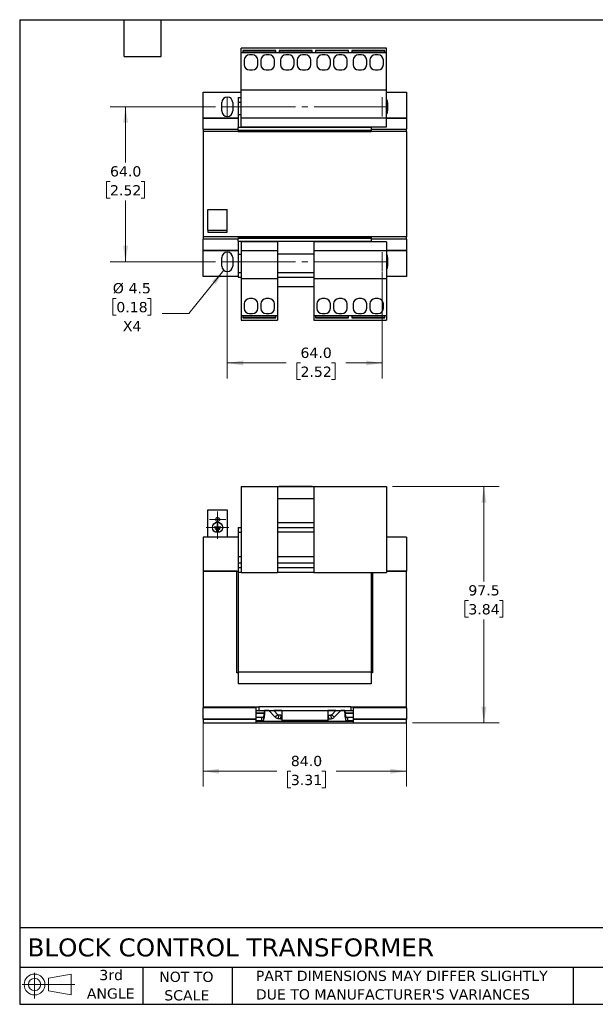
# Model space of a CAD drawing. Header units: millimetres. Extents: x 13 to 546, y 13 to 419.
# Tile 1 of 2: x 13 to 250, y 13 to 419. Entities that reach past the tile are written whole.
import ezdxf

# ---------------------------------------------------------------- set-up
doc = ezdxf.new("R2010")
doc.units = ezdxf.units.MM
doc.header["$LTSCALE"] = 2
doc.linetypes.add('SLD-Center', pattern=[19.05, 15.24, -1.27, 1.27, -1.27])
doc.linetypes.add('SLD-Solid', pattern=[0])
doc.layers.add('TEXT', color=140, linetype='SLD-Solid', lineweight=25)
doc.styles.add('SLDTEXTSTYLE0', font='VERDANA.TTF')
doc.dimstyles.new('SLDDIMSTYLE0', dxfattribs={"dimtxt": 4.316016, "dimasz": 6.604, "dimexe": 0, "dimexo": 0.0625, "dimgap": 1.079004, "dimtad": 0, "dimtih": 1, "dimtoh": 1, "dimrnd": 1e-09, "dimzin": 12, "dimdsep": 46, "dimtxsty": 'SLDTEXTSTYLE0', "dimsah": 1, "dimcen": 0.09, "dimadec": 0, "dimazin": 3, "dimtfac": 1, "dimtofl": 0, "dimtmove": 0, "dimatfit": 3, "dimfxl": 0, "dimfrac": 2, "dimtolj": 1, "dimtzin": 12, "dimarcsym": 0})
doc.dimstyles.new('SLDDIMSTYLE1', dxfattribs={"dimtxt": 4.316016, "dimasz": 6.604, "dimexe": 0, "dimexo": 0.0625, "dimgap": 1.079004, "dimtad": 0, "dimtih": 1, "dimtoh": 1, "dimrnd": 1e-09, "dimzin": 4, "dimdsep": 46, "dimtxsty": 'SLDTEXTSTYLE0', "dimsah": 1, "dimcen": 0.09, "dimadec": 0, "dimazin": 1, "dimtfac": 1, "dimtofl": 0, "dimtmove": 0, "dimatfit": 3, "dimfxl": 0, "dimfrac": 2, "dimtolj": 1, "dimtzin": 12, "dimarcsym": 0})
doc.dimstyles.new('SLDDIMSTYLE3', dxfattribs={"dimtxt": 4.316016, "dimasz": 6.604, "dimexe": 0, "dimexo": 0.0625, "dimgap": 1.079004, "dimtad": 0, "dimtih": 1, "dimtoh": 1, "dimrnd": 1e-09, "dimzin": 12, "dimdsep": 46, "dimtxsty": 'SLDTEXTSTYLE0', "dimsah": 1, "dimcen": 0, "dimadec": 0, "dimazin": 3, "dimtfac": 1, "dimtofl": 0, "dimtmove": 0, "dimatfit": 3, "dimfxl": 0, "dimfrac": 2, "dimtolj": 1, "dimtzin": 12, "dimarcsym": 0})

# ---------------------------------------------------------------- blocks, each defined once
blk = doc.blocks.new('Block11')
at = {"color": 7, "linetype": 'SLD-Solid', "lineweight": 18}
for p, q in [((5.18, 10.62), (5.18, 0)), ((10.96, 8.33), (20.35, 10.06)), ((10.96, 3.19), (10.96, 8.33)), ((20.35, 10.06), (20.35, 1.46)), ((0, 5.76), (21.75, 5.76)), ((10.96, 3.19), (20.35, 1.46))]:
    blk.add_line(p, q, dxfattribs=at)
for radius in [4.3, 2.57]:
    blk.add_circle((5.18, 5.76), radius, dxfattribs=at)
blk = doc.blocks.new('Block12')
at = {"color": 7, "linetype": 'Continuous'}
blk.add_blockref('Block11', (0, 0), dxfattribs=at)
blk = doc.blocks.new('_D')
at = {"color": 7, "linetype": 'SLD-Solid', "lineweight": 0}
for p, q in [((166.72, 226.37), (210.78, 226.37)), ((204.43, 226.37), (204.43, 187.17)), ((198.02, 179.34), (196.57, 179.34)), ((196.57, 179.34), (196.57, 172.48)), ((210.85, 179.34), (212.29, 179.34)), ((212.29, 179.34), (212.29, 172.48)), ((196.57, 172.48), (198.02, 172.48)), ((204.43, 128.9), (204.43, 171.52)), ((212.29, 172.48), (210.85, 172.48)), ((174.97, 128.9), (210.78, 128.9))]:
    blk.add_line(p, q, dxfattribs=at)
at = {"color": 7, "linetype": 'SLD-Solid', "lineweight": 18}
for points in [[(204.43, 226.37), (203.42, 219.77), (205.45, 219.77)], [(204.43, 128.9), (205.45, 135.51), (203.42, 135.51)]]:
    blk.add_solid(points, dxfattribs=at)
at = {"color": 7, "linetype": 'SLD-Solid', "lineweight": 18, "char_height": 4.233, "attachment_point": 1, "style": 'SLDTEXTSTYLE0'}
for s, insert in [('97.5', (198.02, 185.69)), ('3.84', (198.02, 177.86))]:
    blk.add_mtext(s, dxfattribs=dict(at, insert=insert))
blk = doc.blocks.new('_D_1')
at = {"color": 7, "linetype": 'SLD-Solid', "lineweight": 0}
for p, q in [((88.43, 132.49), (88.43, 102.55)), ((172.43, 132.49), (172.43, 102.55)), ((88.43, 108.9), (118.86, 108.9)), ((124.7, 108.9), (123.26, 108.9)), ((123.26, 108.9), (123.26, 102.04)), ((137.53, 108.9), (138.98, 108.9)), ((138.98, 108.9), (138.98, 102.04)), ((172.43, 108.9), (143.38, 108.9)), ((123.26, 102.04), (124.7, 102.04)), ((138.98, 102.04), (137.53, 102.04))]:
    blk.add_line(p, q, dxfattribs=at)
at = {"color": 7, "linetype": 'SLD-Solid', "lineweight": 18}
for points in [[(88.43, 108.9), (95.04, 107.89), (95.04, 109.92)], [(172.43, 108.9), (165.83, 109.92), (165.83, 107.89)]]:
    blk.add_solid(points, dxfattribs=at)
at = {"color": 7, "linetype": 'SLD-Solid', "lineweight": 18, "char_height": 4.233, "attachment_point": 1, "style": 'SLDTEXTSTYLE0'}
for s, insert in [('84.0', (124.7, 115.25)), ('3.31', (124.7, 107.42))]:
    blk.add_mtext(s, dxfattribs=dict(at, insert=insert))
blk = doc.blocks.new('SW_CENTERMARKSYMBOL_0')
at = {"color": 0, "linetype": 'SLD-Solid', "lineweight": 18}
for p, q in [((0, 2.54), (0, 4.685)), ((-2.54, 0), (-4.685, 0)), ((0, 0), (-2.54, 0)), ((0, 0), (0, 2.54)), ((0, 0), (0, -2.54)), ((0, 0), (2.54, 0)), ((2.54, 0), (4.685, 0)), ((0, -2.54), (0, -4.685))]:
    blk.add_line(p, q, dxfattribs=at)
blk = doc.blocks.new('SW_CENTERMARKSYMBOL_1')
at = {"color": 0, "linetype": 'SLD-Solid', "lineweight": 18}
for p, q in [((-2.54, 0), (-3.365, 0)), ((0, 0), (-2.54, 0)), ((0, 2.54), (0, 3.365)), ((0, 0), (0, 2.54)), ((0, 0), (0, -2.54)), ((0, 0), (2.54, 0)), ((2.54, 0), (3.365, 0)), ((0, -2.54), (0, -3.365))]:
    blk.add_line(p, q, dxfattribs=at)
blk = doc.blocks.new('_D_8')
at = {"color": 7, "linetype": 'SLD-Solid', "lineweight": 0}
for p, q in [((93.64, 383.17), (50.08, 383.17)), ((56.43, 383.17), (56.43, 360.11)), ((50.02, 352.28), (48.57, 352.28)), ((48.57, 352.28), (48.57, 345.42)), ((62.85, 352.28), (64.29, 352.28)), ((64.29, 352.28), (64.29, 345.42)), ((48.57, 345.42), (50.02, 345.42)), ((56.43, 319.17), (56.43, 344.46)), ((64.29, 345.42), (62.85, 345.42)), ((93.64, 319.17), (50.08, 319.17))]:
    blk.add_line(p, q, dxfattribs=at)
at = {"color": 7, "linetype": 'SLD-Solid', "lineweight": 18}
for points in [[(56.43, 383.17), (55.42, 376.56), (57.45, 376.56)], [(56.43, 319.17), (57.45, 325.77), (55.42, 325.77)]]:
    blk.add_solid(points, dxfattribs=at)
at = {"color": 7, "linetype": 'SLD-Solid', "lineweight": 18, "char_height": 4.233, "attachment_point": 1, "style": 'SLDTEXTSTYLE0'}
for s, insert in [('64.0', (50.02, 358.62)), ('2.52', (50.02, 350.8))]:
    blk.add_mtext(s, dxfattribs=dict(at, insert=insert))
blk = doc.blocks.new('_D_9')
at = {"color": 7, "linetype": 'SLD-Solid', "lineweight": 0}
for p, q in [((98.43, 314.88), (98.43, 271.05)), ((162.43, 314.88), (162.43, 271.05)), ((98.43, 277.4), (122.83, 277.4)), ((128.68, 277.4), (127.23, 277.4)), ((127.23, 277.4), (127.23, 270.54)), ((141.51, 277.4), (142.96, 277.4)), ((142.96, 277.4), (142.96, 270.54)), ((162.43, 277.4), (147.36, 277.4)), ((127.23, 270.54), (128.68, 270.54)), ((142.96, 270.54), (141.51, 270.54))]:
    blk.add_line(p, q, dxfattribs=at)
at = {"color": 7, "linetype": 'SLD-Solid', "lineweight": 18}
for points in [[(98.43, 277.4), (105.04, 276.38), (105.04, 278.42)], [(162.43, 277.4), (155.83, 278.42), (155.83, 276.38)]]:
    blk.add_solid(points, dxfattribs=at)
at = {"color": 7, "linetype": 'SLD-Solid', "lineweight": 18, "char_height": 4.233, "attachment_point": 1, "style": 'SLDTEXTSTYLE0'}
for s, insert in [('64.0', (128.68, 283.74)), ('2.52', (128.68, 275.92))]:
    blk.add_mtext(s, dxfattribs=dict(at, insert=insert))
blk = doc.blocks.new('_D_10')
at = {"color": 7, "linetype": 'SLD-Solid', "lineweight": 0}
for p, q in [((97.02, 315.66), (82.63, 297.79)), ((52.62, 304.06), (51.17, 304.06)), ((51.17, 304.06), (51.17, 297.2)), ((65.44, 304.06), (66.89, 304.06)), ((66.89, 304.06), (66.89, 297.2)), ((51.17, 297.2), (52.62, 297.2)), ((66.89, 297.2), (65.44, 297.2)), ((82.63, 297.79), (71.52, 297.79))]:
    blk.add_line(p, q, dxfattribs=at)
at = {"color": 7, "linetype": 'SLD-Solid', "lineweight": 18}
blk.add_solid([(97.02, 315.66), (92.09, 311.16), (93.67, 309.88)], dxfattribs=at)
at = {"color": 7, "linetype": 'SLD-Solid', "lineweight": 18, "char_height": 4.233, "attachment_point": 1, "style": 'SLDTEXTSTYLE0'}
for s, insert in [('%%c', (51.16, 310.41)), ('4.5', (57.67, 310.41)), ('0.18', (52.62, 302.58)), ('X4', (55.3, 294.75))]:
    blk.add_mtext(s, dxfattribs=dict(at, insert=insert))

msp = doc.modelspace()

# ---------------------------------------------------------------- linework, layer by layer
for p, q in [((164.183, 407.316), (104.183, 407.316)), ((104.183, 405.516), (104.183, 407.316)), ((164.183, 405.516), (164.183, 407.316)), ((104.183, 405.516), (104.883, 405.516)), ((104.183, 390.016), (104.183, 405.516)), ((104.883, 406.316), (104.883, 405.516)), ((118.483, 406.316), (104.883, 406.316)), ((104.883, 406.213), (118.483, 406.213)), ((104.883, 405.516), (118.483, 405.516)), ((105.433, 402.366), (105.433, 400.566)), ((108.833, 404.566), (107.633, 404.566)), ((111.033, 400.566), (111.033, 402.366)), ((112.333, 402.366), (112.333, 400.566)), ((115.733, 404.566), (114.533, 404.566)), ((117.933, 400.566), (117.933, 402.366)), ((118.483, 405.516), (118.483, 406.316)), ((118.483, 405.516), (119.883, 405.516)), ((133.483, 406.316), (119.883, 406.316)), ((119.883, 406.316), (119.883, 405.516)), ((119.883, 406.213), (133.483, 406.213)), ((119.883, 405.516), (133.483, 405.516)), ((120.433, 402.366), (120.433, 400.566)), ((123.833, 404.566), (122.633, 404.566)), ((126.033, 400.566), (126.033, 402.366)), ((127.333, 402.366), (127.333, 400.566)), ((130.733, 404.566), (129.533, 404.566)), ((132.933, 400.566), (132.933, 402.366)), ((133.483, 405.516), (133.483, 406.316)), ((133.483, 405.516), (134.883, 405.516)), ((148.483, 406.316), (134.883, 406.316)), ((134.883, 406.316), (134.883, 405.516)), ((148.483, 406.213), (134.883, 406.213)), ((134.883, 405.516), (148.483, 405.516)), ((135.433, 402.366), (135.433, 400.566)), ((138.833, 404.566), (137.633, 404.566)), ((141.033, 400.566), (141.033, 402.366)), ((142.333, 402.366), (142.333, 400.566)), ((145.733, 404.566), (144.533, 404.566)), ((147.933, 400.566), (147.933, 402.366)), ((148.483, 405.516), (148.483, 406.316)), ((148.483, 405.516), (149.883, 405.516)), ((163.483, 406.316), (149.883, 406.316)), ((149.883, 406.316), (149.883, 405.516)), ((149.883, 406.213), (163.483, 406.213)), ((149.883, 405.516), (163.483, 405.516)), ((150.433, 402.366), (150.433, 400.566)), ((153.833, 404.566), (152.633, 404.566)), ((156.033, 400.566), (156.033, 402.366)), ((157.333, 402.366), (157.333, 400.566)), ((160.733, 404.566), (159.533, 404.566)), ((162.933, 400.566), (162.933, 402.366)), ((163.483, 405.516), (163.483, 406.316)), ((163.483, 405.516), (164.183, 405.516)), ((164.183, 390.016), (164.183, 405.516)), ((107.633, 398.366), (108.833, 398.366)), ((114.533, 398.366), (115.733, 398.366)), ((122.633, 398.366), (123.833, 398.366)), ((129.533, 398.366), (130.733, 398.366)), ((137.633, 398.366), (138.833, 398.366)), ((144.533, 398.366), (145.733, 398.366)), ((152.633, 398.366), (153.833, 398.366)), ((159.533, 398.366), (160.733, 398.366)), ((88.433, 389.166), (104.183, 389.166)), ((88.433, 378.52), (88.433, 389.166)), ((102.933, 387.016), (104.183, 387.016)), ((102.933, 387.016), (102.933, 385.016)), ((164.183, 390.016), (104.183, 390.016)), ((104.183, 378.516), (104.183, 390.016)), ((164.183, 378.516), (164.183, 390.016)), ((164.183, 389.166), (172.433, 389.166)), ((172.433, 389.166), (172.433, 378.52)), ((96.183, 381.416), (96.183, 384.916)), ((100.683, 384.916), (100.683, 381.416)), ((102.933, 385.016), (104.183, 385.016)), ((102.933, 385.016), (102.933, 380.016)), ((164.683, 384.916), (164.683, 381.416)), ((88.433, 378.449), (88.433, 378.52)), ((88.433, 378.52), (102.933, 378.52)), ((88.433, 373.847), (88.433, 378.449)), ((102.933, 378.449), (88.433, 378.449)), ((102.933, 380.016), (104.183, 380.016)), ((102.933, 380.016), (102.933, 374.666)), ((164.183, 378.516), (104.183, 378.516)), ((104.183, 374.866), (104.183, 378.516)), ((164.183, 378.52), (172.433, 378.52)), ((164.183, 374.866), (164.183, 378.516)), ((172.433, 378.449), (164.183, 378.449)), ((172.433, 378.52), (172.433, 378.449)), ((172.433, 378.449), (172.433, 373.847)), ((157.933, 374.666), (102.933, 374.666)), ((102.933, 373.566), (102.933, 374.666)), ((104.183, 374.866), (164.183, 374.866)), ((157.933, 374.866), (157.933, 374.666)), ((157.933, 374.666), (157.933, 373.566)), ((88.433, 373.847), (88.433, 372.916)), ((88.433, 373.847), (102.933, 373.847)), ((88.433, 372.916), (88.433, 329.416)), ((172.433, 372.916), (88.433, 372.916)), ((102.933, 373.566), (157.933, 373.566)), ((102.933, 373.566), (102.933, 373.016)), ((102.933, 373.016), (157.933, 373.016)), ((102.933, 373.016), (102.933, 372.916)), ((157.933, 373.847), (172.433, 373.847)), ((157.933, 373.566), (157.933, 373.016)), ((157.933, 373.016), (157.933, 372.916)), ((172.433, 372.916), (172.433, 373.847)), ((172.433, 372.916), (172.433, 329.416)), ((90.433, 340.716), (98.433, 340.716)), ((90.433, 332.216), (90.433, 340.716)), ((98.433, 332.216), (98.433, 340.716)), ((172.433, 329.416), (88.433, 329.416)), ((88.433, 329.416), (88.433, 328.485)), ((90.433, 332.216), (98.433, 332.216)), ((90.433, 332.216), (90.433, 331.416)), ((90.433, 331.416), (98.433, 331.416)), ((98.433, 331.416), (98.433, 332.216)), ((102.933, 329.416), (102.933, 329.316)), ((102.933, 329.316), (157.933, 329.316)), ((102.933, 329.316), (102.933, 328.766)), ((157.933, 329.416), (157.933, 329.316)), ((157.933, 329.316), (157.933, 328.766)), ((172.433, 328.485), (172.433, 329.416)), ((88.433, 323.882), (88.433, 328.485)), ((102.933, 328.485), (88.433, 328.485)), ((157.933, 328.766), (102.933, 328.766)), ((102.933, 327.666), (102.933, 328.766)), ((102.933, 327.666), (157.933, 327.666)), ((102.933, 327.666), (102.933, 322.316)), ((119.183, 327.466), (104.183, 327.466)), ((104.183, 327.466), (104.183, 323.816)), ((119.183, 327.466), (119.183, 323.816)), ((164.183, 327.466), (134.183, 327.466)), ((134.183, 327.466), (134.183, 323.816)), ((157.933, 328.766), (157.933, 327.666)), ((172.433, 328.485), (157.933, 328.485)), ((157.933, 327.666), (157.933, 327.466)), ((164.183, 327.466), (164.183, 323.816)), ((172.433, 328.485), (172.433, 323.882)), ((88.433, 323.812), (88.433, 323.882)), ((88.433, 323.882), (102.933, 323.882)), ((88.433, 313.166), (88.433, 323.812)), ((102.933, 323.812), (88.433, 323.812)), ((102.933, 322.316), (104.183, 322.316)), ((102.933, 322.316), (102.933, 314.816)), ((104.183, 323.816), (119.183, 323.816)), ((104.183, 323.816), (104.183, 312.316)), ((119.183, 323.816), (119.183, 312.316)), ((134.183, 322.316), (119.183, 322.316)), ((134.183, 323.816), (164.183, 323.816)), ((134.183, 323.816), (134.183, 312.316)), ((164.183, 323.882), (172.433, 323.882)), ((164.183, 323.816), (164.183, 312.316)), ((172.433, 323.812), (164.183, 323.812)), ((172.433, 323.882), (172.433, 323.812)), ((172.433, 323.812), (172.433, 313.166)), ((96.183, 317.416), (96.183, 320.916)), ((100.683, 320.916), (100.683, 317.416)), ((164.683, 320.916), (164.683, 317.416)), ((102.933, 313.166), (88.433, 313.166)), ((102.933, 314.816), (104.183, 314.816)), ((102.933, 314.816), (102.933, 312.816)), ((119.183, 314.816), (134.183, 314.816)), ((172.433, 313.166), (164.183, 313.166)), ((102.933, 312.816), (104.183, 312.816)), ((104.183, 312.316), (119.183, 312.316)), ((104.183, 312.316), (104.183, 296.816)), ((119.183, 312.816), (134.183, 312.816)), ((119.183, 312.316), (119.183, 296.816)), ((134.183, 312.316), (164.183, 312.316)), ((134.183, 312.316), (134.183, 296.816)), ((164.183, 312.316), (164.183, 296.816)), ((134.183, 308.816), (119.183, 308.816)), ((105.433, 301.766), (105.433, 299.966)), ((108.833, 303.966), (107.633, 303.966)), ((111.033, 299.966), (111.033, 301.766)), ((112.333, 301.766), (112.333, 299.966)), ((115.733, 303.966), (114.533, 303.966)), ((117.933, 299.966), (117.933, 301.766)), ((135.433, 301.766), (135.433, 299.966)), ((138.833, 303.966), (137.633, 303.966)), ((141.033, 299.966), (141.033, 301.766)), ((142.333, 301.766), (142.333, 299.966)), ((145.733, 303.966), (144.533, 303.966)), ((147.933, 299.966), (147.933, 301.766)), ((150.433, 301.766), (150.433, 299.966)), ((153.833, 303.966), (152.633, 303.966)), ((156.033, 299.966), (156.033, 301.766)), ((157.333, 301.766), (157.333, 299.966)), ((160.733, 303.966), (159.533, 303.966)), ((162.933, 299.966), (162.933, 301.766)), ((104.883, 296.816), (104.183, 296.816)), ((104.183, 296.816), (104.183, 295.016)), ((104.883, 296.816), (104.883, 296.016)), ((118.483, 296.816), (104.883, 296.816)), ((107.633, 297.766), (108.833, 297.766)), ((114.533, 297.766), (115.733, 297.766)), ((119.183, 296.816), (118.483, 296.816)), ((118.483, 296.016), (118.483, 296.816)), ((119.183, 296.816), (119.183, 295.016)), ((134.883, 296.816), (134.183, 296.816)), ((134.183, 296.816), (134.183, 295.016)), ((134.883, 296.816), (134.883, 296.016)), ((148.483, 296.816), (134.883, 296.816)), ((137.633, 297.766), (138.833, 297.766)), ((144.533, 297.766), (145.733, 297.766)), ((149.883, 296.816), (148.483, 296.816)), ((148.483, 296.016), (148.483, 296.816)), ((149.883, 296.816), (149.883, 296.016)), ((163.483, 296.816), (149.883, 296.816)), ((152.633, 297.766), (153.833, 297.766)), ((159.533, 297.766), (160.733, 297.766)), ((164.183, 296.816), (163.483, 296.816)), ((163.483, 296.016), (163.483, 296.816)), ((164.183, 296.816), (164.183, 295.016)), ((104.183, 295.016), (119.183, 295.016)), ((118.483, 296.119), (104.883, 296.119)), ((104.883, 296.016), (118.483, 296.016)), ((134.183, 295.016), (164.183, 295.016)), ((148.483, 296.119), (134.883, 296.119)), ((134.883, 296.016), (148.483, 296.016)), ((163.483, 296.119), (149.883, 296.119)), ((149.883, 296.016), (163.483, 296.016)), ((104.183, 226.372), (119.183, 226.372)), ((104.183, 226.372), (104.183, 190.972)), ((119.183, 226.372), (119.183, 190.972)), ((119.183, 226.372), (119.883, 226.372)), ((134.183, 226.352), (119.183, 226.352)), ((119.883, 226.372), (119.883, 226.352)), ((133.483, 226.372), (119.883, 226.372)), ((133.483, 226.372), (134.183, 226.372)), ((133.483, 226.352), (133.483, 226.372)), ((134.183, 226.372), (134.183, 190.972)), ((134.183, 226.372), (164.183, 226.372)), ((164.183, 226.372), (164.183, 190.972)), ((134.183, 221.352), (119.183, 221.352)), ((90.433, 205.503), (90.433, 216.803)), ((90.433, 216.803), (98.433, 216.803)), ((98.433, 216.803), (98.433, 205.503)), ((119.183, 211.552), (134.183, 211.552)), ((94.373, 209.572), (93.068, 209.572)), ((93.068, 209.572), (93.068, 209.482)), ((93.068, 209.482), (95.768, 209.482)), ((95.318, 208.897), (93.518, 208.897)), ((93.518, 208.897), (93.518, 208.807)), ((93.518, 208.807), (95.318, 208.807)), ((95.018, 208.177), (93.818, 208.177)), ((93.818, 208.177), (93.818, 208.087)), ((93.818, 208.087), (95.018, 208.087)), ((94.373, 211.027), (94.373, 209.572)), ((94.463, 211.027), (94.373, 211.027)), ((94.463, 209.572), (94.463, 211.027)), ((95.768, 209.572), (94.463, 209.572)), ((95.018, 208.087), (95.018, 208.177)), ((95.318, 208.807), (95.318, 208.897)), ((95.768, 209.482), (95.768, 209.572)), ((102.933, 209.552), (104.183, 209.552)), ((102.933, 209.552), (102.933, 207.552)), ((102.933, 207.552), (104.183, 207.552)), ((102.933, 207.552), (102.933, 197.552)), ((119.183, 209.552), (134.183, 209.552)), ((134.183, 207.552), (119.183, 207.552)), ((102.933, 205.503), (88.433, 205.503)), ((88.433, 205.503), (88.433, 191.503)), ((172.433, 205.503), (164.183, 205.503)), ((172.433, 205.503), (172.433, 191.503)), ((102.933, 197.552), (104.183, 197.552)), ((102.933, 197.552), (102.933, 194.892)), ((119.183, 197.552), (134.183, 197.552)), ((88.433, 191.503), (102.933, 191.503)), ((102.433, 191.502), (88.433, 191.502)), ((88.433, 191.502), (88.433, 135.502)), ((102.433, 149.502), (102.433, 191.502)), ((102.933, 194.892), (102.933, 192.944)), ((102.933, 194.892), (104.183, 194.892)), ((102.933, 192.944), (102.933, 191.052)), ((102.933, 192.944), (104.183, 192.944)), ((102.933, 191.052), (102.933, 149.952)), ((102.933, 191.052), (104.183, 191.052)), ((119.183, 194.892), (134.183, 194.892)), ((119.183, 192.944), (134.183, 192.944)), ((119.183, 191.052), (134.183, 191.052)), ((164.183, 191.503), (172.433, 191.503)), ((172.433, 191.502), (164.183, 191.502)), ((172.433, 135.502), (172.433, 191.502)), ((104.183, 190.972), (119.183, 190.972)), ((134.183, 190.972), (164.183, 190.972)), ((157.933, 190.972), (157.933, 149.952)), ((158.433, 190.972), (158.433, 149.502)), ((102.933, 149.502), (102.433, 149.502)), ((102.933, 149.952), (157.933, 149.952)), ((102.933, 149.952), (102.933, 144.952)), ((157.933, 149.952), (157.933, 144.952)), ((158.433, 149.502), (157.933, 149.502)), ((157.933, 144.952), (102.933, 144.952)), ((88.433, 135.502), (88.433, 135.034)), ((88.433, 135.502), (111.433, 135.502)), ((110.433, 135.034), (88.433, 135.034)), ((88.433, 130.432), (88.433, 135.034)), ((110.433, 135.034), (110.433, 135.502)), ((110.433, 130.432), (110.433, 135.034)), ((111.433, 135.502), (111.433, 134.002)), ((149.433, 135.502), (111.433, 135.502)), ((149.433, 135.502), (149.433, 134.002)), ((149.433, 135.502), (172.433, 135.502)), ((150.433, 135.502), (150.433, 135.034)), ((172.433, 135.034), (150.433, 135.034)), ((150.433, 135.034), (150.433, 130.432)), ((172.433, 135.034), (172.433, 135.502)), ((172.433, 135.034), (172.433, 130.432)), ((88.433, 130.432), (110.433, 130.432)), ((88.433, 130.402), (88.433, 130.432)), ((88.433, 130.402), (88.433, 128.902)), ((110.433, 130.402), (88.433, 130.402)), ((110.433, 134.002), (111.433, 134.002)), ((113.77, 132.878), (110.433, 132.878)), ((113.756, 132.693), (110.433, 132.693)), ((110.433, 131.152), (112.583, 131.152)), ((110.433, 130.402), (110.433, 130.432)), ((110.433, 128.902), (110.433, 130.402)), ((111.433, 134.002), (149.433, 134.002)), ((112.583, 131.152), (112.583, 129.776)), ((113.582, 131.526), (113.756, 132.693)), ((113.582, 130.149), (113.582, 131.526)), ((113.582, 130.149), (113.756, 131.316)), ((113.756, 131.316), (113.756, 132.693)), ((113.817, 134.002), (113.77, 132.878)), ((113.77, 132.059), (113.852, 134.002)), ((113.77, 132.878), (113.77, 132.059)), ((115.582, 133.973), (113.851, 133.973)), ((115.585, 134.002), (115.569, 133.987)), ((118.218, 131.203), (115.569, 133.987)), ((117.625, 134.002), (119.305, 132.237)), ((120.933, 133.973), (117.653, 133.973)), ((119.305, 132.237), (118.218, 131.203)), ((119.617, 132.084), (119.468, 130.591)), ((120.421, 130.496), (119.468, 130.591)), ((120.57, 131.989), (119.617, 132.084)), ((120.57, 131.989), (120.421, 130.496)), ((120.421, 130.496), (120.933, 130.445)), ((120.933, 131.952), (120.57, 131.989)), ((120.933, 134.002), (120.933, 129.802)), ((139.933, 134.002), (139.933, 129.802)), ((143.213, 133.973), (139.933, 133.973)), ((139.933, 131.952), (140.295, 131.989)), ((139.933, 130.445), (140.445, 130.496)), ((140.295, 131.989), (141.248, 132.084)), ((140.445, 130.496), (140.295, 131.989)), ((140.445, 130.496), (141.398, 130.591)), ((141.248, 132.084), (141.398, 130.591)), ((141.561, 132.237), (143.241, 134.002)), ((141.561, 132.237), (142.647, 131.203)), ((142.647, 131.203), (145.297, 133.987)), ((145.297, 133.987), (145.28, 134.002)), ((147.015, 133.973), (145.284, 133.973)), ((147.096, 132.059), (147.014, 134.002)), ((147.048, 134.002), (147.096, 132.878)), ((147.096, 132.878), (147.096, 132.059)), ((150.433, 132.878), (147.096, 132.878)), ((147.11, 132.693), (147.284, 131.526)), ((147.11, 131.316), (147.11, 132.693)), ((150.433, 132.693), (147.11, 132.693)), ((147.11, 131.316), (147.284, 130.149)), ((147.284, 131.526), (147.284, 130.149)), ((148.282, 131.152), (150.433, 131.152)), ((148.282, 129.776), (148.282, 131.152)), ((149.433, 134.002), (150.433, 134.002)), ((150.433, 130.432), (172.433, 130.432)), ((150.433, 130.402), (150.433, 130.432)), ((172.433, 130.402), (150.433, 130.402)), ((150.433, 130.402), (150.433, 128.902)), ((172.433, 130.432), (172.433, 130.402)), ((172.433, 128.902), (172.433, 130.402)), ((88.433, 128.902), (110.433, 128.902)), ((110.433, 129.776), (112.583, 129.776)), ((150.433, 129.371), (110.433, 129.371)), ((110.433, 128.902), (150.433, 128.902)), ((139.933, 129.802), (120.933, 129.802)), ((148.282, 129.776), (150.433, 129.776)), ((150.433, 128.902), (172.433, 128.902))]:
    msp.add_line(p, q)
at = {"color": 7, "linetype": 'SLD-Center', "lineweight": 18}
for p, q in [((98.433, 387.166), (98.433, 379.166)), ((162.433, 387.166), (162.433, 379.166)), ((96.183, 383.166), (164.683, 383.166)), ((98.433, 323.166), (98.433, 315.166)), ((162.433, 323.166), (162.433, 315.166)), ((96.183, 319.166), (164.683, 319.166))]:
    msp.add_line(p, q, dxfattribs=at)
at = {"flags": 128}
for points in [[(112.583, 131.152), (112.771, 131.159), (112.952, 131.18), (113.12, 131.214), (113.269, 131.26), (113.394, 131.317), (113.49, 131.381), (113.553, 131.452), (113.582, 131.526)], [(112.583, 129.776), (112.771, 129.783), (112.952, 129.804), (113.12, 129.838), (113.269, 129.884), (113.394, 129.94), (113.49, 130.004), (113.553, 130.075), (113.582, 130.149)], [(147.284, 131.526), (147.313, 131.452), (147.376, 131.381), (147.472, 131.317), (147.596, 131.26), (147.745, 131.214), (147.913, 131.18), (148.094, 131.159), (148.282, 131.152)], [(147.284, 130.149), (147.313, 130.075), (147.376, 130.004), (147.472, 129.94), (147.596, 129.884), (147.745, 129.838), (147.913, 129.804), (148.094, 129.783), (148.282, 129.776)]]:
    msp.add_lwpolyline(points, dxfattribs=at)
for centre, radius in [((94.418, 209.527), 2.145), ((94.418, 209.527), 2.1), ((94.433, 212.803), 0.825)]:
    msp.add_circle(centre, radius)
for centre, radius, start, end in [((107.633, 402.366), 2.2, 90, 180), ((108.833, 402.366), 2.2, 0, 90), ((114.533, 402.366), 2.2, 90, 180), ((115.733, 402.366), 2.2, 0, 90), ((122.633, 402.366), 2.2, 90, 180), ((123.833, 402.366), 2.2, 0, 90), ((129.533, 402.366), 2.2, 90, 180), ((130.733, 402.366), 2.2, 0, 90), ((137.633, 402.366), 2.2, 90, 180), ((138.833, 402.366), 2.2, 0, 90), ((144.533, 402.366), 2.2, 90, 180), ((145.733, 402.366), 2.2, 0, 90), ((152.633, 402.366), 2.2, 90, 180), ((153.833, 402.366), 2.2, 0, 90), ((159.533, 402.366), 2.2, 90, 180), ((160.733, 402.366), 2.2, 0, 90), ((107.633, 400.566), 2.2, 180, 270), ((108.833, 400.566), 2.2, 270, 0), ((114.533, 400.566), 2.2, 180, 270), ((115.733, 400.566), 2.2, 270, 0), ((122.633, 400.566), 2.2, 180, 270), ((123.833, 400.566), 2.2, 270, 0), ((129.533, 400.566), 2.2, 180, 270), ((130.733, 400.566), 2.2, 270, 0), ((137.633, 400.566), 2.2, 180, 270), ((138.833, 400.566), 2.2, 270, 0), ((144.533, 400.566), 2.2, 180, 270), ((145.733, 400.566), 2.2, 270, 0), ((152.633, 400.566), 2.2, 180, 270), ((153.833, 400.566), 2.2, 270, 0), ((159.533, 400.566), 2.2, 180, 270), ((160.733, 400.566), 2.2, 270, 0), ((98.433, 384.916), 2.25, 0, 180), ((162.433, 384.916), 2.25, 0, 38.94244), ((98.433, 381.416), 2.25, 180, 0), ((162.433, 381.416), 2.25, 321.05756, 0), ((98.433, 320.916), 2.25, 0, 180), ((162.433, 320.916), 2.25, 0, 38.94244), ((98.433, 317.416), 2.25, 180, 0), ((162.433, 317.416), 2.25, 321.05756, 0), ((107.633, 301.766), 2.2, 90, 180), ((108.833, 301.766), 2.2, 0, 90), ((114.533, 301.766), 2.2, 90, 180), ((115.733, 301.766), 2.2, 0, 90), ((137.633, 301.766), 2.2, 90, 180), ((138.833, 301.766), 2.2, 0, 90), ((144.533, 301.766), 2.2, 90, 180), ((145.733, 301.766), 2.2, 0, 90), ((152.633, 301.766), 2.2, 90, 180), ((153.833, 301.766), 2.2, 0, 90), ((159.533, 301.766), 2.2, 90, 180), ((160.733, 301.766), 2.2, 0, 90), ((107.633, 299.966), 2.2, 180, 270), ((108.833, 299.966), 2.2, 270, 0), ((114.533, 299.966), 2.2, 180, 270), ((115.733, 299.966), 2.2, 270, 0), ((137.633, 299.966), 2.2, 180, 270), ((138.833, 299.966), 2.2, 270, 0), ((144.533, 299.966), 2.2, 180, 270), ((145.733, 299.966), 2.2, 270, 0), ((152.633, 299.966), 2.2, 180, 270), ((153.833, 299.966), 2.2, 270, 0), ((159.533, 299.966), 2.2, 180, 270), ((160.733, 299.966), 2.2, 270, 0)]:
    msp.add_arc(centre, radius, start, end)
for points in [[(113.77, 132.878), (113.769, 132.842), (113.767, 132.807), (113.762, 132.742), (113.759, 132.714), (113.756, 132.693)], [(113.756, 131.316), (113.759, 131.401), (113.762, 131.515), (113.767, 131.772), (113.769, 131.914), (113.77, 132.059)], [(115.533, 134.002), (115.54, 134.002), (115.547, 134.001), (115.56, 133.995), (115.565, 133.991), (115.569, 133.987)], [(119.468, 130.591), (119.217, 130.616), (118.975, 130.69), (118.549, 130.906), (118.365, 131.048), (118.218, 131.203)], [(119.305, 132.237), (119.342, 132.198), (119.388, 132.163), (119.494, 132.109), (119.555, 132.09), (119.617, 132.084)], [(141.561, 132.237), (141.524, 132.198), (141.478, 132.163), (141.372, 132.109), (141.311, 132.09), (141.248, 132.084)], [(141.398, 130.591), (141.648, 130.616), (141.891, 130.69), (142.317, 130.906), (142.5, 131.048), (142.647, 131.203)], [(145.297, 133.987), (145.301, 133.991), (145.306, 133.995), (145.319, 134.001), (145.326, 134.002), (145.333, 134.002)], [(147.096, 132.878), (147.097, 132.842), (147.099, 132.807), (147.104, 132.742), (147.107, 132.714), (147.11, 132.693)], [(147.11, 131.316), (147.107, 131.401), (147.104, 131.515), (147.099, 131.772), (147.097, 131.914), (147.096, 132.059)]]:
    msp.add_open_spline(points, degree=3, knots=[0, 0, 0, 0, 0.5, 0.5, 1, 1, 1, 1])
at = {"layer": 'TEXT'}
for p, q in [((12.7, 419.1), (546.1, 419.1)), ((12.7, 419.1), (12.7, 12.7)), ((55.88, 403.86), (55.88, 419.1)), ((71.12, 403.86), (71.12, 419.1)), ((55.88, 403.86), (71.12, 403.86)), ((546.1, 44.252), (12.7, 44.252)), ((546.1, 27.94), (12.7, 27.94)), ((63.5, 27.94), (63.5, 12.7)), ((100.423, 27.94), (100.423, 12.7)), ((241.293, 27.94), (241.293, 12.7)), ((12.7, 12.7), (546.1, 12.7))]:
    msp.add_line(p, q, dxfattribs=at)

# ---------------------------------------------------------------- block references
at = {"color": 7, "linetype": 'Continuous', "lineweight": 0}
for name, p in [('SW_CENTERMARKSYMBOL_1', (94.433, 212.803)), ('SW_CENTERMARKSYMBOL_0', (94.418, 209.527))]:
    msp.add_blockref(name, p, dxfattribs=at)
at = {"layer": 'TEXT'}
msp.add_blockref('Block12', (13.676, 15.108), dxfattribs=at)

# ---------------------------------------------------------------- texts
at = {"layer": 'TEXT', "style": 'SLDTEXTSTYLE0'}
for s, insert, char_height, attachment_point in [('BLOCK CONTROL TRANSFORMER', (15.931, 39.889), 7.40833, 1), ('3rd', (50.493, 26.921), 4.2333, 2), ('NOT TO', (81.537, 26.172), 4.2333, 2), ('PART DIMENSIONS MAY DIFFER SLIGHTLY ', (110.239, 26.562), 4.23333, 1), ('ANGLE', (50.298, 19.276), 4.2333, 2), ('SCALE', (81.729, 18.527), 4.2333, 2), ("DUE TO MANUFACTURER'S VARIANCES", (110.239, 18.917), 4.23333, 1)]:
    msp.add_mtext(s, dxfattribs=dict(at, insert=insert, char_height=char_height, attachment_point=attachment_point))

# ---------------------------------------------------------------- dimensions: what is measured, and where the dimension line sits
at = {"color": 7, "linetype": 'SLD-Solid', "lineweight": 18}
for base, p1, p2, dimstyle, picture, middle in [((56.433, 319.166), (96.183, 383.166), (96.183, 319.166), 'SLDDIMSTYLE1', '_D_8', (56.433, 352.282)), ((204.433, 128.902), (164.183, 226.372), (172.433, 128.902), 'SLDDIMSTYLE0', '_D', (204.433, 179.343))]:
    dim = msp.add_linear_dim(base=base, p1=p1, p2=p2, angle=90, dimstyle=dimstyle, dxfattribs=at)
    dim.commit()
    dim.dimension.update_dxf_attribs({"geometry": picture, "text_midpoint": middle, "dimtype": 160})
dim = msp.add_diameter_dim_2p(p1=(99.844, 319.168), p2=(97.022, 315.664), text='<>\\PX4', dimstyle='SLDDIMSTYLE3', dxfattribs=at)
dim.commit()
dim.dimension.update_dxf_attribs({"geometry": '_D_10', "text_midpoint": (59.031, 300.025), "dimtype": 163})
for base, p1, p2, picture, middle in [((98.433, 277.4), (162.433, 317.416), (98.433, 317.416), '_D_9', (135.094, 277.4)), ((172.433, 108.902), (88.433, 135.034), (172.433, 135.034), '_D_1', (131.117, 108.902))]:
    dim = msp.add_linear_dim(base=base, p1=p1, p2=p2, dimstyle='SLDDIMSTYLE1', dxfattribs=at)
    dim.commit()
    dim.dimension.update_dxf_attribs({"geometry": picture, "text_midpoint": middle, "dimtype": 160})

doc.saveas('drawing.dxf')
